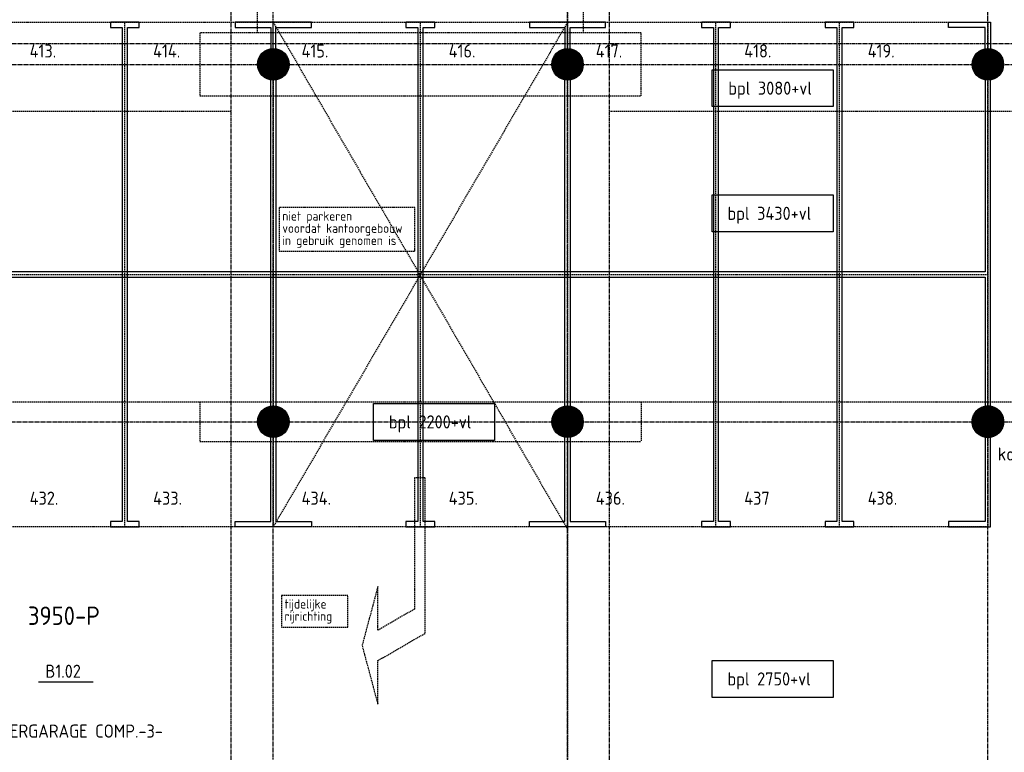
# Model space of a CAD drawing. Extents: x 3380 to 143674, y 4709 to 79406.
# Tile 22 of 24: x 114175 to 132914, y 20225 to 34166. Entities that reach past the tile are written whole.
import ezdxf

# ---------------------------------------------------------------- set-up
doc = ezdxf.new("R2010")
doc.units = 0
doc.header["$LTSCALE"] = 100
doc.linetypes.add('CENTER2', pattern=[1.125, 0.75, -0.125, 0.125, -0.125])
doc.linetypes.add('HIDDEN', pattern=[0.375, 0.25, -0.125])
for name, color, linetype in [('BOUWKUNDIG', 11, 'CONTINUOUS'), ('PARKEREN', 8, 'HIDDEN'), ('STRAMIEN', 7, 'CENTER2'), ('TEKST', 11, 'CONTINUOUS')]:
    doc.layers.add(name, color=color, linetype=linetype)
doc.styles.add('PIETERS', font='ISO.SHX')
doc.styles.get("Standard").update_dxf_attribs({"font": 'ISO.SHX'})

msp = doc.modelspace()

# ---------------------------------------------------------------- linework, layer by layer
at = {"layer": 'BOUWKUNDIG', "linetype": 'HIDDEN'}
for p, q in [((118702, 33916), (118702, 40316)), ((124902, 40316), (124902, 33916)), ((118202, 32416), (101502, 32416)), ((139317, 32416), (125402, 32416)), ((104402, 26891), (117602, 26891)), ((117602, 26891), (126002, 26891)), ((117602, 26891), (117602, 26141)), ((126002, 26891), (139317, 26891)), ((126002, 26891), (126002, 26141)), ((117602, 26141), (126002, 26141))]:
    msp.add_line(p, q, dxfattribs=at)
msp.add_lwpolyline([(117602, 32716), (126002, 32716), (126002, 33916), (117602, 33916)], close=True, dxfattribs=at)
at = {"layer": 'BOUWKUNDIG', "linetype": 'CONTINUOUS'}
for points in [[(118852, 33316, 300, 300, 1), (119152, 33316, 300, 300, 1)], [(124452, 33316, 300, 300, 1), (124752, 33316, 300, 300, 1)], [(132452, 33316, 300, 300, 1), (132752, 33316, 300, 300, 1)], [(118852, 26516, 300, 300, 1), (119152, 26516, 300, 300, 1)], [(124452, 26516, 300, 300, 1), (124752, 26516, 300, 300, 1)], [(132452, 26516, 300, 300, 1), (132752, 26516, 300, 300, 1)]]:
    msp.add_lwpolyline(points, format="xyseb", close=True, dxfattribs=at)
for centre in [(119002, 33316), (124602, 33316), (132602, 33316), (119002, 26516), (124602, 26516), (132602, 26516)]:
    msp.add_circle(centre, 300, dxfattribs=at)
at = {"layer": 'PARKEREN'}
for p, q in [((124602, 61741), (124602, 17966)), ((103002, 34116), (132602, 34116)), ((119002, 34116), (124602, 24466)), ((124602, 34116), (119002, 24516)), ((119002, 33616), (119002, 34116)), ((124602, 33616), (124602, 34116)), ((103002, 29316), (132602, 29316)), ((119002, 26216), (119002, 24516)), ((124602, 26216), (124602, 24516)), ((132602, 24516), (103002, 24516))]:
    msp.add_line(p, q, dxfattribs=at)
at = {"layer": 'PARKEREN', "linetype": 'HIDDEN'}
for p, q in [((132602, 34116), (132602, 33571.1)), ((119002, 33016), (119002, 26816)), ((124602, 33016), (124602, 26816)), ((132602, 33071.1), (132602, 26816)), ((132602, 26216), (132602, 24516))]:
    msp.add_line(p, q, dxfattribs=at)
at = {"layer": 'PARKEREN', "linetype": 'CONTINUOUS'}
for p, q in [((118952, 26811.8), (118952, 33020.2)), ((119052, 33020.2), (119052, 26811.8)), ((124552, 26811.8), (124552, 33020.2)), ((124652, 33020.2), (124652, 26811.8)), ((132652, 26811.8), (132652, 33076.1)), ((132652, 24516), (132652, 26220.2)), ((132552, 24616), (131852, 24616)), ((131852, 24616), (131852, 24516)), ((131852, 24516), (132652, 24516))]:
    msp.add_line(p, q, dxfattribs=at)
for points in [[(116127, 29316), (116127, 24616), (115902, 24616), (115902, 24516), (116452, 24516), (116452, 24616), (116227, 24616), (116227, 29316), (116227, 34016), (116452, 34016), (116452, 34116), (115902, 34116), (115902, 34016), (116127, 34016)], [(121752, 29316), (121752, 24616), (121527, 24616), (121527, 24516), (122077, 24516), (122077, 24616), (121852, 24616), (121852, 29316), (121852, 34016), (122077, 34016), (122077, 34116), (121527, 34116), (121527, 34016), (121752, 34016)], [(127377, 29316), (127377, 24616), (127152, 24616), (127152, 24516), (127702, 24516), (127702, 24616), (127477, 24616), (127477, 29316), (127477, 34016), (127702, 34016), (127702, 34116), (127152, 34116), (127152, 34016), (127377, 34016)], [(129727, 29316), (129727, 24616), (129502, 24616), (129502, 24516), (130052, 24516), (130052, 24616), (129827, 24616), (129827, 29316), (129827, 34016), (130052, 34016), (130052, 34116), (129502, 34116), (129502, 34016), (129727, 34016)]]:
    msp.add_lwpolyline(points, close=True, dxfattribs=at)
at = {"layer": 'PARKEREN'}
for points in [[(116177, 24516), (116177, 29316), (116177, 34116)], [(121802, 24516), (121802, 29316), (121802, 34116)], [(121802, 24516), (121802, 29316), (121802, 34116)], [(127427, 24516), (127427, 29316), (127427, 34116)], [(129777, 24516), (129777, 29316), (129777, 34116)]]:
    msp.add_lwpolyline(points, dxfattribs=at)
at = {"layer": 'PARKEREN', "linetype": 'CONTINUOUS'}
for points in [[(119052, 33616), (119052, 34016), (119727, 34016), (119727, 34116), (118277, 34116), (118277, 34016), (118952, 34016), (118952, 33616)], [(124652, 33616), (124652, 34016), (125327, 34016), (125327, 34116), (123877, 34116), (123877, 34016), (124552, 34016), (124552, 33616)], [(132552, 33560.9), (132552, 34016), (131852, 34016), (131852, 34116), (132652, 34116), (132652, 33560.9)], [(132552, 33076.1), (132552, 29366), (103052, 29366)], [(103052, 29266), (132552, 29266), (132552, 26811.8)], [(119052, 26216), (119052, 24616), (119727, 24616), (119727, 24516), (118277, 24516), (118277, 24616), (118952, 24616), (118952, 26216)], [(124652, 26216), (124652, 24616), (125327, 24616), (125327, 24516), (123877, 24516), (123877, 24616), (124552, 24616), (124552, 26216)], [(132552, 26220.2), (132552, 24616)]]:
    msp.add_lwpolyline(points, dxfattribs=at)
at = {"layer": 'PARKEREN'}
for points in [[(119113.6, 29758.4), (121692.6, 29758.4), (121692.6, 30592), (119113.6, 30592), (119113.6, 29758.4)], [(119155.1, 22608.5), (120423, 22608.5), (120423, 23210.4), (119155.1, 23210.4), (119155.1, 22608.5)]]:
    msp.add_lwpolyline(points, close=True, dxfattribs=at)
at = {"layer": 'PARKEREN', "linetype": 'HIDDEN'}
msp.add_lwpolyline([(121691.1, 22950.6), (120991.2, 22546.6), (120991.2, 23377.5), (120691.2, 22257.9), (120991.2, 21138.3), (120991.2, 21969.2), (121891.2, 22488.8), (121891.2, 25450.7), (121691.2, 25450.7), (121691.2, 22950.7)], dxfattribs=at)
at = {"layer": 'PARKEREN'}
msp.add_circle((132602, 26516), 300, dxfattribs=at)
at = {"layer": 'STRAMIEN'}
for p, q in [((118202, 7254.8), (118202, 63726.8)), ((125402, 7254.8), (125402, 63726.8)), ((132602, 7254.8), (132602, 63726.8)), ((119002, 8310.9), (119002, 62864)), ((124602, 8310.9), (124602, 62864)), ((5017.3, 33716), (141976.2, 33716)), ((5017.3, 33316), (141976.2, 33316)), ((3879.5, 26516), (143173.7, 26516))]:
    msp.add_line(p, q, dxfattribs=at)
at = {"layer": 'TEKST'}
for p, q in [((127356.9, 30830.3), (129656.5, 30830.3)), ((127356.9, 30130.3), (127356.9, 30830.3)), ((129656.5, 30830.3), (129656.5, 30130.3)), ((129656.5, 30130.3), (127356.9, 30130.3)), ((127356.9, 21970.1), (129656.5, 21970.1)), ((127356.9, 21270), (127356.9, 21970.1)), ((129656.5, 21970.1), (129656.5, 21270)), ((129656.5, 21270), (127356.9, 21270))]:
    msp.add_line(p, q, dxfattribs=at)
at = {"layer": 'TEKST', "linetype": 'CONTINUOUS'}
msp.add_line((114530.1, 21566.9), (115570.9, 21566.9), dxfattribs=at)
at = {"layer": 'TEKST'}
for points in [[(127356.9, 33212.5), (129656.5, 33212.5), (129656.5, 32512.5), (127356.9, 32512.5)], [(120911.8, 26860.9), (123211.5, 26860.9), (123211.5, 26160.8), (120911.8, 26160.8)]]:
    msp.add_lwpolyline(points, close=True, dxfattribs=at)

# ---------------------------------------------------------------- texts
at = {"layer": 'PARKEREN', "style": 'PIETERS'}
for s, p in [('413.', (114364.5, 33445.9)), ('414.', (116714.5, 33445.9)), ('415.', (119539.5, 33445.9)), ('416.', (122339.5, 33445.9)), ('417.', (125139.5, 33445.9)), ('418.', (127964.5, 33445.9)), ('419.', (130314.5, 33445.9)), ('432.', (114364.5, 24935.3)), ('433.', (116714.5, 24935.3)), ('434.', (119539.5, 24935.3)), ('435.', (122339.5, 24935.3)), ('436.', (125139.5, 24935.3)), ('437', (127964.5, 24935.3)), ('438.', (130314.5, 24935.3))]:
    msp.add_text(s, height=250, dxfattribs=at).set_placement(p)
at = {"layer": 'PARKEREN', "linetype": 'CONTINUOUS', "style": 'PIETERS'}
for s, p in [('niet parkeren', (119173.8, 30342.1)), ('voordat kantoorgebouw', (119173.8, 30109.8)), ('in gebruik genomen is', (119173.8, 29877.6)), ('tijdelijke', (119215.3, 22960)), ('rijrichting', (119215.3, 22727.7))]:
    msp.add_text(s, height=175, dxfattribs=at).set_placement(p)
at = {"layer": 'TEKST', "style": 'PIETERS'}
for s, p in [('bpl 3080+vl', (127661.5, 32738.3)), ('bpl 2200+vl', (121201.5, 26386.7))]:
    msp.add_text(s, height=250, dxfattribs=at).set_placement(p)
at = {"layer": 'TEKST', "linetype": 'CONTINUOUS', "style": 'PIETERS'}
for s, height, p in [('bpl 3430+vl', 250, (127646.6, 30356.1)), ('kolommen %%c600', 250, (132789.1, 25776.5)), ('3950-P', 350, (114330.8, 22648.3)), ('B1.02', 250, (114662.1, 21642)), ('bpl 2750+vl', 250, (127646.6, 21495.9))]:
    msp.add_text(s, height=height, dxfattribs=at).set_placement(p)
at = {"layer": 'TEKST'}
msp.add_text('PARKEERGARAGE COMP.-3-', height=250, dxfattribs=at).set_placement((113071.5, 20503.1))

doc.saveas('drawing.dxf')
